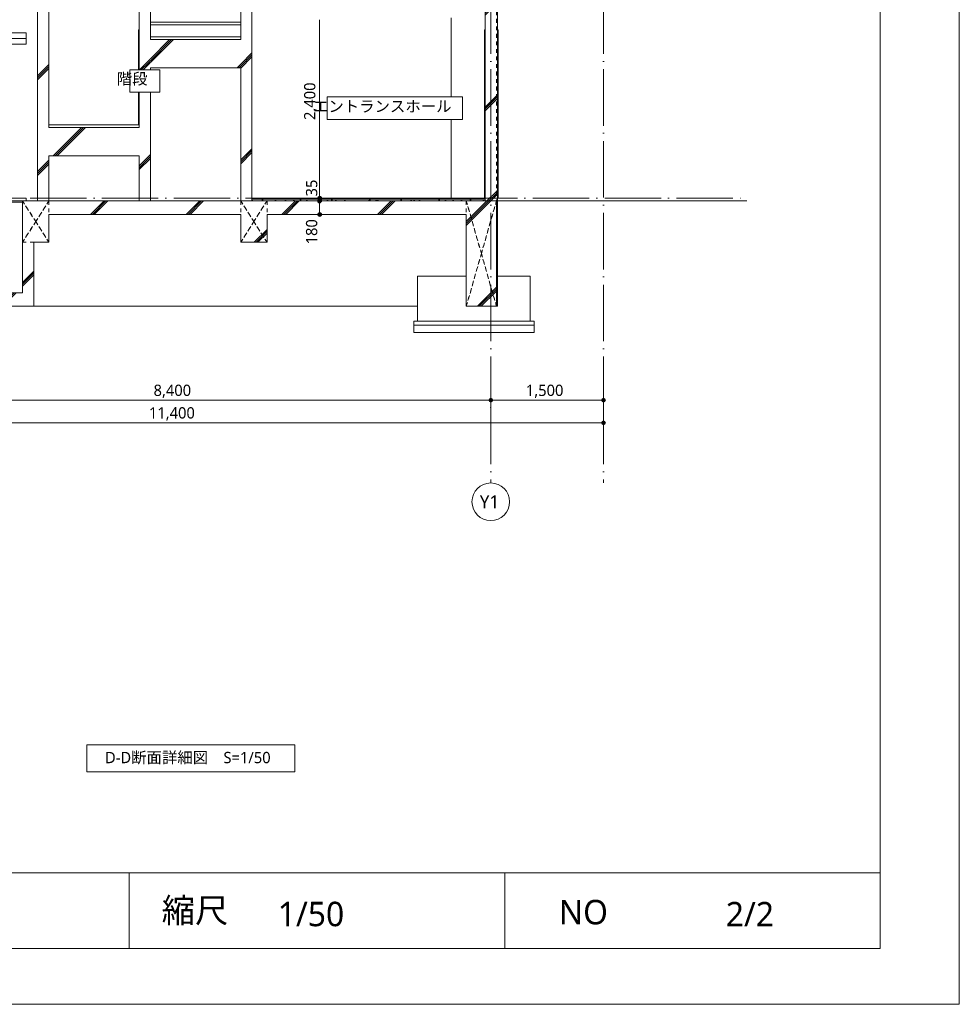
# Model space of a CAD drawing. Header units: millimetres. Extents: x 0 to 841, y 0 to 1188.
# Tile 25 of 98: x 591 to 841, y 0 to 262. Entities that reach past the tile are written whole.
import ezdxf
from ezdxf.xclip import XClip

# ---------------------------------------------------------------- set-up
doc = ezdxf.new("R2010")
doc.units = ezdxf.units.MM
doc.header["$MEASUREMENT"] = 0
doc.header["$XCLIPFRAME"] = 0
for name, pattern in [('Wipeout_Contour', [1000, 0, -1000]), ('通り芯', [19, 15, -2, 0, -2]), ('ＪＷ点線１', [2, 1, -1])]:
    doc.linetypes.add(name, pattern=pattern)
for name, color, linetype in [('スラブ', 7, 'Continuous'), ('基礎梁', 7, 'Continuous'), ('壁-躯体', 7, 'Continuous'), ('室名.★', 7, 'Continuous'), ('寸法', 7, 'Continuous'), ('床', 7, 'Continuous'), ('階段', 7, 'Continuous')]:
    doc.layers.add(name, color=color, linetype=linetype)
for name, color, linetype, lineweight, true_color in [('スラブ_ペン_番号__169', 253, 'Continuous', 5, 0xaaaaaa), ('基礎_ペン_番号__88', 251, 'Continuous', 5, 0x6a6a6a), ('基礎下.★_ペン_番号__88', 251, 'Continuous', 5, 0x6a6a6a), ('基礎梁_ペン_番号__169', 253, 'Continuous', 5, 0xaaaaaa), ('基礎梁_ペン_番号__90', 251, 'Continuous', 5, 0x6a6a6a), ('壁-躯体_ペン_番号__169', 253, 'Continuous', 5, 0xaaaaaa), ('壁-躯体_ペン_番号__63', 251, 'Continuous', 5, 0x6a6a6a), ('壁-躯体_ペン_番号__85', 251, 'Continuous', 5, 0x6a6a6a), ('室名.★_ペン_番号__85', 251, 'Continuous', 5, 0x6a6a6a), ('寸法_ペン_番号__85', 251, 'Continuous', 5, 0x6a6a6a), ('床_ペン_番号__161', 251, 'Continuous', 5, 0x6a6a6a), ('床_ペン_番号__169', 253, 'Continuous', 5, 0xaaaaaa), ('柱_ペン_番号__88', 251, 'Continuous', 5, 0x6a6a6a), ('階段_ペン_番号__169', 253, 'Continuous', 5, 0xaaaaaa)]:
    doc.layers.add(name, color=color, linetype=linetype, lineweight=lineweight, true_color=true_color)
for name, color, linetype, lineweight in [('スラブ_ペン_番号__29', 7, 'Continuous', 15), ('基礎梁_ペン_番号__141', 7, 'Continuous', 15), ('基礎梁_ペン_番号__30', 7, 'Continuous', 15), ('基礎梁_ペン_番号__41', 7, 'Continuous', 13), ('壁-躯体_ペン_番号__141', 7, 'Continuous', 15), ('壁-躯体_ペン_番号__27', 7, 'Continuous', 15), ('壁-躯体_ペン_番号__41', 7, 'Continuous', 13), ('室名.★_ペン_番号__46', 7, 'Continuous', 13), ('寸法_ペン_番号__45', 7, 'Continuous', 13), ('寸法_ペン_番号__46', 7, 'Continuous', 13), ('床_ペン_番号__141', 7, 'Continuous', 15), ('梁_ペン_番号__41', 7, 'Continuous', 13), ('線_ペン_番号__25', 7, 'Continuous', 15), ('解答用紙_1_01_2図中枠・表題欄_ペン_番号__7', 7, 'Continuous', 18), ('解答用紙_1_01_2図枠文字_ペン_番号__9', 7, 'Continuous', 18), ('解答用紙_1_0_ペン_番号__21', 7, 'Continuous', 18), ('解答用紙_1_Defpoints_ペン_番号__11', 7, 'Continuous', 18), ('通り芯_ペン_番号__138', 7, 'Continuous', 5), ('通り芯_ペン_番号__139', 8, 'Continuous', 5), ('階段_ペン_番号__11', 7, 'Continuous', 5), ('階段_ペン_番号__21', 7, 'Continuous', 15), ('階段_ペン_番号__31', 7, 'Continuous', 15)]:
    doc.layers.add(name, color=color, linetype=linetype, lineweight=lineweight)
doc.styles.add('GENERATED_STYLE_1', font='meiryo.ttc')
doc.styles.add('GENERATED_STYLE_2', font='meiryo.ttc')
pattern_1 = [(45, (716.405, 213.639), (-12.728, 12.728), []), (45, (716.15, 213.894), (-12.728, 12.728), []), (45, (715.896, 214.148), (-12.728, 12.728), [])]

# ---------------------------------------------------------------- blocks, each defined once
blk = doc.blocks.new('図面_8_8', base_point=(626.44, 313.24))
at = {"layer": '寸法', "linetype": 'Continuous', "lineweight": 0, "true_color": 0x000000}
for points in [[(715.91, 160.64), (715.94, 160.45), (716.05, 160.29), (716.21, 160.18), (716.41, 160.14), (716.6, 160.18), (716.76, 160.29), (716.87, 160.45), (716.91, 160.64), (716.87, 160.83), (716.76, 160.99), (716.6, 161.1), (716.41, 161.14), (716.21, 161.1), (716.05, 160.99), (715.94, 160.83)], [(745.91, 160.64), (745.94, 160.45), (746.05, 160.29), (746.21, 160.18), (746.41, 160.14), (746.6, 160.18), (746.76, 160.29), (746.87, 160.45), (746.91, 160.64), (746.87, 160.83), (746.76, 160.99), (746.6, 161.1), (746.41, 161.14), (746.21, 161.1), (746.05, 160.99), (745.94, 160.83)], [(745.91, 154.64), (745.94, 154.45), (746.05, 154.29), (746.21, 154.18), (746.41, 154.14), (746.6, 154.18), (746.76, 154.29), (746.87, 154.45), (746.91, 154.64), (746.87, 154.83), (746.76, 154.99), (746.6, 155.1), (746.41, 155.14), (746.21, 155.1), (746.05, 154.99), (745.94, 154.83)]]:
    blk.add_hatch(color=18, dxfattribs=at).paths.add_polyline_path(points)
at = {"layer": '基礎_ペン_番号__88', "color": 251, "linetype": 'Continuous', "lineweight": 5, "true_color": 0x6a6a6a}
for p, q in [((696.91, 181.64), (696.91, 193.64)), ((726.91, 181.64), (726.91, 193.64))]:
    blk.add_line(p, q, dxfattribs=at)
at = {"layer": '基礎下.★_ペン_番号__88', "color": 251, "linetype": 'Continuous', "lineweight": 5, "true_color": 0x6a6a6a}
for p, q in [((695.91, 181.64), (727.91, 181.64)), ((695.91, 180.64), (695.91, 181.64)), ((727.91, 180.64), (727.91, 181.64)), ((695.91, 178.64), (695.91, 180.64)), ((695.91, 180.64), (727.91, 180.64)), ((695.91, 178.64), (727.91, 178.64)), ((727.91, 178.64), (727.91, 180.64))]:
    blk.add_line(p, q, dxfattribs=at)
at = {"layer": '壁-躯体_ペン_番号__63', "color": 251, "linetype": 'Continuous', "lineweight": 5, "true_color": 0x6a6a6a}
for p, q in [((592.91, 258.34), (561.61, 258.34)), ((592.91, 256.84), (561.61, 256.84)), ((592.91, 258.34), (592.91, 256.84)), ((592.91, 255.34), (592.91, 256.84)), ((592.91, 255.34), (561.61, 255.34))]:
    blk.add_line(p, q, dxfattribs=at)
at = {"layer": '寸法_ペン_番号__45', "color": 7, "linetype": 'Continuous', "lineweight": 13}
for centre in [(716.41, 160.64), (746.41, 160.64), (746.41, 154.64)]:
    blk.add_circle(centre, 0.5, dxfattribs=at)
at = {"layer": '寸法_ペン_番号__85', "color": 251, "linetype": 'Continuous', "lineweight": 5, "true_color": 0x6a6a6a}
for p, q in [((548.91, 160.64), (715.91, 160.64)), ((716.41, 158.76), (716.41, 160.14)), ((716.91, 160.64), (745.91, 160.64)), ((746.41, 158.76), (746.41, 160.14)), ((518.91, 154.64), (745.91, 154.64)), ((746.41, 152.76), (746.41, 154.14))]:
    blk.add_line(p, q, dxfattribs=at)
for p in [(716.41, 161.14), (746.41, 161.14), (746.41, 155.14)]:
    blk.add_point(p, dxfattribs=at)
at = {"layer": '通り芯_ペン_番号__138', "color": 7, "linetype": 'Continuous', "lineweight": 5}
blk.add_circle((716.41, 133.64), 5, dxfattribs=at)
at = {"layer": '通り芯_ペン_番号__139', "color": 8, "linetype": '通り芯', "lineweight": 5}
for p, q in [((746.41, 477.84), (746.41, 158.64)), ((716.41, 158.64), (716.41, 138.64)), ((746.41, 158.64), (746.41, 138.64))]:
    blk.add_line(p, q, dxfattribs=at)
blk.add_point((716.41, 158.64), dxfattribs=at)
blk.add_point((716.41, 158.64), dxfattribs=at)
at = {"layer": '寸法_ペン_番号__46', "color": 7, "linetype": 'Continuous', "lineweight": 13, "char_height": 3, "attachment_point": 7, "rotation": 90, "style": 'GENERATED_STYLE_1'}
for s, insert, width in [('\\A1;{\\pql;\\fMeiryo|b0|i0|c128|p0;\\W1.000000;2,400}', (670.31, 235.16), 11.334), ('\\A1;{\\pql;\\fMeiryo|b0|i0|c128|p0;\\W1.000000;180}', (670.31, 202.09), 7.4531)]:
    blk.add_mtext(s, dxfattribs=dict(at, insert=insert, width=width))
at = {"layer": '寸法_ペン_番号__46', "color": 7, "linetype": 'Continuous', "lineweight": 13, "char_height": 3, "attachment_point": 7, "style": 'GENERATED_STYLE_1'}
for s, insert, width in [('\\A1;{\\pql;\\fMeiryo|b0|i0|c128|p0;\\W1.000000;8,400}', (626.74, 161.24), 11.334), ('\\A1;{\\pql;\\fMeiryo|b0|i0|c128|p0;\\W1.000000;1,500}', (725.74, 161.24), 11.334), ('\\A1;{\\pql;\\fMeiryo|b0|i0|c128|p0;\\W1.000000;11,400}', (625.5, 155.24), 13.8184)]:
    blk.add_mtext(s, dxfattribs=dict(at, insert=insert, width=width))
at = {"layer": '通り芯_ペン_番号__138', "color": 7, "linetype": 'Continuous', "lineweight": 5, "insert": (713.48, 135.39), "char_height": 3.5, "attachment_point": 1, "style": 'GENERATED_STYLE_1'}
blk.add_mtext('\\A1;{\\pql;\\pt0;\\fMeiryo|b0|i0|c128|p0;\\W1.000000;Y1}', dxfattribs=at)
at = {"color": 254, "linetype": 'Wipeout_Contour', "lineweight": 0, "ltscale": 2418.874433}
blk.add_wipeout([(594.91, 189.24), (554.91, 189.24), (554.91, 185.64), (594.91, 185.64)], dxfattribs=at).dxf.layer = 'スラブ'
at = {"color": 254, "linetype": 'Wipeout_Contour', "lineweight": 0, "ltscale": 2685.252787}
blk.add_wipeout([(622.91, 213.64), (625.91, 213.64), (625.91, 276.04), (622.91, 276.04)], dxfattribs=at).dxf.layer = '壁-躯体'
at = {"color": 254, "linetype": 'Wipeout_Contour', "lineweight": 0, "ltscale": 3799.405153}
blk.add_wipeout([(718.21, 271.84), (717.91, 271.84), (717.91, 264.04), (717.91, 213.64), (718.21, 213.64)], dxfattribs=at).dxf.layer = '壁-躯体'
at = {"color": 254, "linetype": 'Wipeout_Contour', "lineweight": 0, "ltscale": 2576.001809}
blk.add_wipeout([(595.91, 265.04), (595.91, 213.64), (598.91, 213.64), (598.91, 265.04)], dxfattribs=at).dxf.layer = '壁-躯体'
at = {"layer": 'スラブ_ペン_番号__169', "linetype": 'Continuous', "lineweight": 5, "true_color": 0xaaaaaa}
h = blk.add_hatch(dxfattribs=at)
h.set_pattern_fill('コンクリート_構造2_0008', color=253, style=0, pattern_type=2)
h.set_pattern_definition(pattern_1)
h.paths.add_polyline_path([(594.91, 189.24), (554.91, 189.24), (554.91, 185.64), (594.91, 185.64)])
at = {"layer": '壁-躯体_ペン_番号__169', "linetype": 'Continuous', "lineweight": 5, "true_color": 0xaaaaaa}
h = blk.add_hatch(dxfattribs=at)
h.set_pattern_fill('コンクリート_構造2_0008', color=253, style=0, pattern_type=2)
h.set_pattern_definition(pattern_1)
h.paths.add_polyline_path([(622.91, 213.64), (625.91, 213.64), (625.91, 276.04), (622.91, 276.04)])
h = blk.add_hatch(dxfattribs=at)
h.set_pattern_fill('コンクリート_構造2_0008', color=253, style=0, pattern_type=2)
h.set_pattern_definition(pattern_1)
h.paths.add_polyline_path([(718.21, 271.84), (717.91, 271.84), (717.91, 264.04), (717.91, 213.64), (718.21, 213.64)])
h = blk.add_hatch(dxfattribs=at)
h.set_pattern_fill('コンクリート_構造2_0008', color=253, style=0, pattern_type=2)
h.set_pattern_definition(pattern_1)
h.paths.add_polyline_path([(595.91, 265.04), (595.91, 213.64), (598.91, 213.64), (598.91, 265.04)])
at = {"layer": 'スラブ_ペン_番号__29', "color": 7, "linetype": 'Continuous', "lineweight": 15}
blk.add_line((594.91, 185.64), (554.91, 185.64), dxfattribs=at)
at = {"layer": '基礎梁_ペン_番号__90', "color": 251, "linetype": 'Continuous', "lineweight": 5, "true_color": 0x6a6a6a}
blk.add_line((594.91, 185.64), (696.91, 185.64), dxfattribs=at)
at = {"layer": '壁-躯体_ペン_番号__63', "color": 251, "linetype": 'Continuous', "lineweight": 5, "true_color": 0x6a6a6a}
blk.add_line((622.91, 259.14), (622.71, 259.14), dxfattribs=at)
at = {"color": 254, "linetype": 'Wipeout_Contour', "lineweight": 0, "ltscale": 2523.029727}
blk.add_wipeout([(591.91, 202.64), (598.91, 202.64), (598.91, 213.64), (591.91, 213.64)], dxfattribs=at).dxf.layer = '基礎梁'
at = {"color": 254, "linetype": 'Wipeout_Contour', "lineweight": 0, "ltscale": 3022.17019}
blk.add_wipeout([(714.91, 213.64), (717.91, 213.64), (717.91, 264.04), (714.91, 264.04)], dxfattribs=at).dxf.layer = '壁-躯体'
at = {"color": 254, "linetype": 'Wipeout_Contour', "lineweight": 0, "ltscale": 2610.276098}
blk.add_wipeout([(598.91, 233.14), (598.91, 225.62), (622.91, 225.62), (622.91, 233.14)], dxfattribs=at).dxf.layer = '階段'
at = {"layer": '基礎梁_ペン_番号__169', "linetype": 'Continuous', "lineweight": 5, "true_color": 0xaaaaaa}
h = blk.add_hatch(dxfattribs=at)
h.set_pattern_fill('コンクリート_構造2_0008', color=253, style=0, pattern_type=2)
h.set_pattern_definition(pattern_1)
h.paths.add_polyline_path([(591.91, 202.64), (598.91, 202.64), (598.91, 213.64), (591.91, 213.64)])
at = {"layer": '壁-躯体_ペン_番号__169', "linetype": 'Continuous', "lineweight": 5, "true_color": 0xaaaaaa}
h = blk.add_hatch(dxfattribs=at)
h.set_pattern_fill('コンクリート_構造2_0008', color=253, style=0, pattern_type=2)
h.set_pattern_definition(pattern_1)
h.paths.add_polyline_path([(714.91, 213.64), (717.91, 213.64), (717.91, 264.04), (714.91, 264.04)])
at = {"layer": '階段_ペン_番号__169', "linetype": 'Continuous', "lineweight": 5, "true_color": 0xaaaaaa}
h = blk.add_hatch(dxfattribs=at)
h.set_pattern_fill('コンクリート_構造2_0008', color=253, style=0, pattern_type=2)
h.set_pattern_definition(pattern_1)
h.paths.add_polyline_path([(598.91, 233.14), (598.91, 225.62), (622.91, 225.62), (622.91, 233.14)])
at = {"layer": '基礎梁_ペン_番号__30', "color": 7, "linetype": 'Continuous', "lineweight": 15}
blk.add_line((595.91, 213.64), (591.91, 213.64), dxfattribs=at)
at = {"layer": '壁-躯体_ペン_番号__27', "color": 7, "linetype": 'Continuous', "lineweight": 15}
blk.add_line((595.91, 265.04), (595.91, 213.64), dxfattribs=at)
at = {"layer": '壁-躯体_ペン_番号__63', "color": 251, "linetype": 'Continuous', "lineweight": 5, "true_color": 0x6a6a6a}
for p, q in [((714.91, 259.14), (714.71, 259.14)), ((718.41, 259.14), (718.21, 259.14)), ((592.91, 214.34), (561.61, 214.34)), ((561.61, 213.34), (591.91, 213.34)), ((592.91, 213.64), (592.91, 214.34))]:
    blk.add_line(p, q, dxfattribs=at)
at = {"layer": '梁_ペン_番号__41', "color": 7, "linetype": 'ＪＷ点線１', "lineweight": 13}
for p, q in [((591.91, 213.64), (595.41, 208.14)), ((595.41, 208.14), (591.91, 213.64))]:
    blk.add_line(p, q, dxfattribs=at)
at = {"layer": '階段_ペン_番号__31', "color": 7, "linetype": 'Continuous', "lineweight": 15}
blk.add_line((622.91, 225.62), (598.91, 225.62), dxfattribs=at)
at = {"layer": '室名.★_ペン_番号__46', "color": 7, "linetype": 'Continuous', "lineweight": 13, "insert": (731.56, 289.09), "char_height": 3, "attachment_point": 2, "style": 'GENERATED_STYLE_1'}
blk.add_mtext('\\A1;{\\pqc;\\pt0,920;\\fMeiryo|b0|i0|c128|p0;\\W1.000000;バルコニー\\fMeiryo|b0|i0|c128|p0;\\W1.000000;\\A1{\\H.66x;\\S^  ;}\\fMeiryo|b0|i0|c128|p0;\\W1.000000;\\fMeiryo|b0|i0|c128|p0;\\W1.000000;\\A1{\\H.66x;\\S^  ;}\\fMeiryo|b0|i0|c128|p0;\\W1.000000;\\fMeiryo|b0|i0|c128|p0;\\W1.000000;\\fMeiryo|b0|i0|c128|p0;\\W1.000000;\\fMeiryo|b0|i0|c128|p0;\\W1.000000;\\fMeiryo|b0|i0|c128|p0;\\W1.000000;\\fMeiryo|b0|i0|c128|p0;\\W1.000000;\\fMeiryo|b0|i0|c128|p0;\\W1.000000;\\A1{\\H.66x;\\S^  ;}\\fMeiryo|b0|i0|c128|p0;\\W1.000000;\\fMeiryo|b0|i0|c128|p0;\\W1.000000;\\A1{\\H.66x;\\S^  ;}\\fMeiryo|b0|i0|c128|p0;\\W1.000000;\\fMeiryo|b0|i0|c128|p0;\\W1.000000;\\fMeiryo|b0|i0|c128|p0;\\W1.000000;\\fMeiryo|b0|i0|c128|p0;\\W1.000000;\\fMeiryo|b0|i0|c128|p0;\\W1.000000;\\fMeiryo|b0|i0|c128|p0;\\W1.000000;\\fMeiryo|b0|i0|c128|p0;\\W1.000000;\\A1{\\H.66x;\\S^  ;}\\fMeiryo|b0|i0|c128|p0;\\W1.000000;\\fMeiryo|b0|i0|c128|p0;\\W1.000000;\\A1{\\H.66x;\\S^  ;}\\fMeiryo|b0|i0|c128|p0;\\W1.000000;\\fMeiryo|b0|i0|c128|p0;\\W1.000000;\\fMeiryo|b0|i0|c128|p0;\\W1.000000;\\fMeiryo|b0|i0|c128|p0;\\W1.000000;\\fMeiryo|b0|i0|c128|p0;\\W1.000000;\\fMeiryo|b0|i0|c128|p0;\\W1.000000;\\fMeiryo|b0|i0|c128|p0;\\W1.000000;\\A1{\\H.66x;\\S^  ;}\\fMeiryo|b0|i0|c128|p0;\\W1.000000;\\fMeiryo|b0|i0|c128|p0;\\W1.000000;\\A1{\\H.66x;\\S^  ;}\\fMeiryo|b0|i0|c128|p0;\\W1.000000;\\fMeiryo|b0|i0|c128|p0;\\W1.000000;\\fMeiryo|b0|i0|c128|p0;\\W1.000000;\\fMeiryo|b0|i0|c128|p0;\\W1.000000;\\fMeiryo|b0|i0|c128|p0;\\W1.000000;\\fMeiryo|b0|i0|c128|p0;\\W1.000000;\\fMeiryo|b0|i0|c128|p0;\\W1.000000;\\A1{\\H.66x;\\S^  ;}\\fMeiryo|b0|i0|c128|p0;\\W1.000000;\\fMeiryo|b0|i0|c128|p0;\\W1.000000;\\A1{\\H.66x;\\S^  ;}\\fMeiryo|b0|i0|c128|p0;\\W1.000000;\\fMeiryo|b0|i0|c128|p0;\\W1.000000;\\fMeiryo|b0|i0|c128|p0;\\W1.000000;\\fMeiryo|b0|i0|c128|p0;\\W1.000000;\\fMeiryo|b0|i0|c128|p0;\\W1.000000;\\fMeiryo|b0|i0|c128|p0;\\W1.000000;\\fMeiryo|b0|i0|c128|p0;\\W1.000000;\\fMeiryo|b0|i0|c128|p0;\\W1.000000;}', dxfattribs=at)
at = {"color": 254, "linetype": 'Wipeout_Contour', "lineweight": 0, "ltscale": 2981.643987}
blk.add_wipeout([(718.21, 213.64), (717.91, 213.64), (717.91, 185.64), (718.21, 185.64)], dxfattribs=at).dxf.layer = '基礎梁'
at = {"color": 254, "linetype": 'Wipeout_Contour', "lineweight": 0, "ltscale": 2499.793069}
blk.add_wipeout([(591.91, 202.64), (591.91, 189.24), (594.91, 189.24), (594.91, 202.64)], dxfattribs=at).dxf.layer = '壁-躯体'
at = {"color": 254, "linetype": 'Wipeout_Contour', "lineweight": 0, "ltscale": 2866.501682}
blk.add_wipeout([(652.91, 213.64), (714.91, 213.64), (714.91, 214.14), (652.91, 214.14)], dxfattribs=at).dxf.layer = '床'
at = {"color": 254, "linetype": 'Wipeout_Contour', "lineweight": 0, "ltscale": 2616.063843}
blk.add_wipeout([(622.91, 233.84), (598.91, 233.84), (598.91, 233.14), (622.91, 233.14)], dxfattribs=at).dxf.layer = '階段'
at = {"layer": '基礎梁_ペン_番号__169', "linetype": 'Continuous', "lineweight": 5, "true_color": 0xaaaaaa}
h = blk.add_hatch(dxfattribs=at)
h.set_pattern_fill('コンクリート_構造2_0008', color=253, style=0, pattern_type=2)
h.set_pattern_definition(pattern_1)
h.paths.add_polyline_path([(718.21, 213.64), (717.91, 213.64), (717.91, 185.64), (718.21, 185.64)])
at = {"layer": '壁-躯体_ペン_番号__169', "linetype": 'Continuous', "lineweight": 5, "true_color": 0xaaaaaa}
h = blk.add_hatch(dxfattribs=at)
h.set_pattern_fill('コンクリート_構造2_0008', color=253, style=0, pattern_type=2)
h.set_pattern_definition(pattern_1)
h.paths.add_polyline_path([(591.91, 202.64), (591.91, 189.24), (594.91, 189.24), (594.91, 202.64)])
at = {"layer": '床_ペン_番号__169', "linetype": 'Continuous', "lineweight": 5, "true_color": 0xaaaaaa}
h = blk.add_hatch(dxfattribs=at)
h.set_pattern_fill('切石_0008', color=253, style=0, pattern_type=2)
h.set_pattern_definition([(45, (716.4052, 217.139), (-1.113693, 1.113693), [0, -1.05, 0, -1.575]), (110, (719.9052, 217.139), (1.480016, 0.53868), [0, -0.77, 0, -1.33])])
h.paths.add_polyline_path([(652.91, 213.64), (714.91, 213.64), (714.91, 214.14), (652.91, 214.14)])
at = {"layer": 'スラブ_ペン_番号__29', "color": 7, "linetype": 'Continuous', "lineweight": 15}
for p, q in [((591.91, 189.24), (554.91, 189.24)), ((594.91, 189.24), (594.91, 185.64))]:
    blk.add_line(p, q, dxfattribs=at)
at = {"layer": '基礎梁_ペン_番号__30', "color": 7, "linetype": 'Continuous', "lineweight": 15}
for p, q in [((591.91, 213.64), (591.91, 202.64)), ((598.91, 202.64), (594.91, 202.64))]:
    blk.add_line(p, q, dxfattribs=at)
at = {"layer": '壁-躯体_ペン_番号__27', "color": 7, "linetype": 'Continuous', "lineweight": 15}
for p, q in [((622.91, 276.04), (622.91, 233.84)), ((598.91, 265.04), (598.91, 233.84)), ((598.91, 233.84), (598.91, 233.14)), ((622.91, 233.84), (622.91, 233.14)), ((591.91, 202.64), (591.91, 189.24)), ((594.91, 202.64), (594.91, 189.24))]:
    blk.add_line(p, q, dxfattribs=at)
at = {"layer": '壁-躯体_ペン_番号__63', "color": 251, "linetype": 'Continuous', "lineweight": 5, "true_color": 0x6a6a6a}
blk.add_line((622.71, 259.14), (622.71, 233.84), dxfattribs=at)
at = {"layer": '梁_ペン_番号__41', "color": 7, "linetype": 'ＪＷ点線１', "lineweight": 13}
for p, q in [((591.91, 213.64), (591.91, 202.64)), ((595.41, 208.14), (591.91, 202.64)), ((591.91, 202.64), (595.41, 208.14)), ((598.91, 202.64), (595.41, 208.14)), ((595.41, 208.14), (598.91, 202.64)), ((591.91, 202.64), (598.91, 202.64))]:
    blk.add_line(p, q, dxfattribs=at)
at = {"layer": '階段_ペン_番号__21', "color": 7, "linetype": 'Continuous', "lineweight": 15}
blk.add_line((622.91, 233.84), (598.91, 233.84), dxfattribs=at)
at = {"layer": '階段_ペン_番号__31', "color": 7, "linetype": 'Continuous', "lineweight": 15}
blk.add_line((622.91, 233.14), (598.91, 233.14), dxfattribs=at)
at = {"color": 254, "linetype": 'Wipeout_Contour', "lineweight": 0, "ltscale": 2866.920513}
blk.add_wipeout([(652.91, 214.34), (652.91, 214.14), (714.91, 214.14), (714.91, 214.34)], dxfattribs=at).dxf.layer = '床'
at = {"layer": '寸法_ペン_番号__46', "color": 7, "linetype": 'Continuous', "lineweight": 13, "insert": (670.31, 214.84), "char_height": 3, "width": 4.9688, "attachment_point": 7, "rotation": 90, "style": 'GENERATED_STYLE_1'}
blk.add_mtext('\\A1;{\\pql;\\fMeiryo|b0|i0|c128|p0;\\W1.000000;35}', dxfattribs=at)
at = {"color": 254, "linetype": 'Wipeout_Contour', "lineweight": 0, "ltscale": 2965.656519}
blk.add_wipeout([(709.91, 213.64), (709.91, 185.64), (717.91, 185.64), (717.91, 213.64)], dxfattribs=at).dxf.layer = '基礎梁'
at = {"color": 254, "linetype": 'Wipeout_Contour', "lineweight": 0, "ltscale": 2777.583543}
blk.add_wipeout([(649.91, 265.04), (649.91, 213.64), (652.91, 213.64), (652.91, 265.04)], dxfattribs=at).dxf.layer = '壁-躯体'
at = {"layer": '基礎梁_ペン_番号__169', "linetype": 'Continuous', "lineweight": 5, "true_color": 0xaaaaaa}
h = blk.add_hatch(dxfattribs=at)
h.set_pattern_fill('コンクリート_構造2_0008', color=253, style=0, pattern_type=2)
h.set_pattern_definition(pattern_1)
h.paths.add_polyline_path([(709.91, 213.64), (709.91, 185.64), (717.91, 185.64), (717.91, 213.64)])
at = {"layer": '壁-躯体_ペン_番号__169', "linetype": 'Continuous', "lineweight": 5, "true_color": 0xaaaaaa}
h = blk.add_hatch(dxfattribs=at)
h.set_pattern_fill('コンクリート_構造2_0008', color=253, style=0, pattern_type=2)
h.set_pattern_definition(pattern_1)
h.paths.add_polyline_path([(649.91, 265.04), (649.91, 213.64), (652.91, 213.64), (652.91, 265.04)])
at = {"layer": '基礎_ペン_番号__88', "color": 251, "linetype": 'Continuous', "lineweight": 5, "true_color": 0x6a6a6a}
for p, q in [((696.91, 193.64), (709.91, 193.64)), ((718.21, 193.64), (726.91, 193.64))]:
    blk.add_line(p, q, dxfattribs=at)
at = {"layer": '基礎梁_ペン_番号__141', "color": 7, "linetype": 'Continuous', "lineweight": 15}
for p, q in [((718.21, 213.64), (718.21, 185.64)), ((718.21, 185.64), (717.91, 185.64))]:
    blk.add_line(p, q, dxfattribs=at)
at = {"layer": '基礎梁_ペン_番号__30', "color": 7, "linetype": 'Continuous', "lineweight": 15}
blk.add_line((717.91, 185.64), (709.91, 185.64), dxfattribs=at)
at = {"layer": '基礎梁_ペン_番号__41', "color": 7, "linetype": 'ＪＷ点線１', "lineweight": 13}
blk.add_line((717.91, 213.64), (717.91, 185.64), dxfattribs=at)
at = {"layer": '壁-躯体_ペン_番号__141', "color": 7, "linetype": 'Continuous', "lineweight": 15}
for p, q in [((718.21, 271.84), (718.21, 213.64)), ((714.91, 264.04), (714.91, 214.34))]:
    blk.add_line(p, q, dxfattribs=at)
at = {"layer": '壁-躯体_ペン_番号__141', "color": 7, "linetype": 'Continuous', "lineweight": 15, "flags": 128}
blk.add_lwpolyline([(714.91, 214.34), (714.91, 214.14), (714.91, 213.64)], dxfattribs=at)
at = {"layer": '壁-躯体_ペン_番号__41', "color": 7, "linetype": 'ＪＷ点線１', "lineweight": 13}
blk.add_line((717.91, 264.04), (717.91, 213.64), dxfattribs=at)
at = {"layer": '壁-躯体_ペン_番号__63', "color": 251, "linetype": 'Continuous', "lineweight": 5, "true_color": 0x6a6a6a}
for p, q in [((714.71, 259.14), (714.71, 214.34)), ((718.41, 259.14), (718.41, 214.34)), ((718.41, 214.34), (718.21, 214.34))]:
    blk.add_line(p, q, dxfattribs=at)
at = {"layer": '梁_ペン_番号__41', "color": 7, "linetype": 'ＪＷ点線１', "lineweight": 13}
for p, q in [((717.91, 213.64), (713.91, 199.64)), ((713.91, 199.64), (717.91, 213.64)), ((717.91, 185.64), (717.91, 213.64)), ((713.91, 199.64), (709.91, 185.64)), ((709.91, 185.64), (713.91, 199.64)), ((717.91, 185.64), (713.91, 199.64)), ((713.91, 199.64), (717.91, 185.64)), ((709.91, 185.64), (717.91, 185.64))]:
    blk.add_line(p, q, dxfattribs=at)
at = {"layer": '通り芯_ペン_番号__139', "color": 8, "linetype": '通り芯', "lineweight": 5}
blk.add_line((716.41, 477.84), (716.41, 158.64), dxfattribs=at)
at = {"layer": '階段_ペン_番号__11', "color": 7, "linetype": 'Continuous', "lineweight": 5}
for p, q in [((625.91, 261.14), (649.91, 261.14)), ((625.91, 260.44), (649.91, 260.44))]:
    blk.add_line(p, q, dxfattribs=at)
at = {"color": 254, "linetype": 'Wipeout_Contour', "lineweight": 0, "ltscale": 2637.634308}
blk.add_wipeout([(598.91, 210.04), (649.91, 210.04), (649.91, 213.64), (598.91, 213.64)], dxfattribs=at).dxf.layer = 'スラブ'
at = {"color": 254, "linetype": 'Wipeout_Contour', "lineweight": 0, "ltscale": 2862.097889}
blk.add_wipeout([(656.91, 210.04), (709.91, 210.04), (709.91, 213.64), (656.91, 213.64)], dxfattribs=at).dxf.layer = 'スラブ'
at = {"color": 254, "linetype": 'Wipeout_Contour', "lineweight": 0, "ltscale": 2750.799679}
blk.add_wipeout([(625.91, 257.24), (625.91, 256.54), (649.91, 256.54), (649.91, 257.24)], dxfattribs=at).dxf.layer = '階段'
at = {"layer": 'スラブ_ペン_番号__169', "linetype": 'Continuous', "lineweight": 5, "true_color": 0xaaaaaa}
h = blk.add_hatch(dxfattribs=at)
h.set_pattern_fill('コンクリート_構造2_0008', color=253, style=0, pattern_type=2)
h.set_pattern_definition(pattern_1)
h.paths.add_polyline_path([(598.91, 210.04), (649.91, 210.04), (649.91, 213.64), (598.91, 213.64)])
h = blk.add_hatch(dxfattribs=at)
h.set_pattern_fill('コンクリート_構造2_0008', color=253, style=0, pattern_type=2)
h.set_pattern_definition(pattern_1)
h.paths.add_polyline_path([(656.91, 210.04), (709.91, 210.04), (709.91, 213.64), (656.91, 213.64)])
at = {"layer": '寸法', "linetype": 'Continuous', "lineweight": 0, "true_color": 0x000000}
for points in [[(670.41, 214.34), (670.44, 214.15), (670.55, 213.99), (670.71, 213.88), (670.91, 213.84), (671.1, 213.88), (671.26, 213.99), (671.37, 214.15), (671.41, 214.34), (671.37, 214.53), (671.26, 214.69), (671.1, 214.8), (670.91, 214.84), (670.71, 214.8), (670.55, 214.69), (670.44, 214.53)], [(670.41, 213.64), (670.44, 213.45), (670.55, 213.29), (670.71, 213.18), (670.91, 213.14), (671.1, 213.18), (671.26, 213.29), (671.37, 213.45), (671.41, 213.64), (671.37, 213.83), (671.26, 213.99), (671.1, 214.1), (670.91, 214.14), (670.71, 214.1), (670.55, 213.99), (670.44, 213.83)], [(670.41, 210.04), (670.44, 209.85), (670.55, 209.69), (670.71, 209.58), (670.91, 209.54), (671.1, 209.58), (671.26, 209.69), (671.37, 209.85), (671.41, 210.04), (671.37, 210.23), (671.26, 210.39), (671.1, 210.5), (670.91, 210.54), (670.71, 210.5), (670.55, 210.39), (670.44, 210.23)]]:
    blk.add_hatch(color=18, dxfattribs=at).paths.add_polyline_path(points)
at = {"layer": 'スラブ_ペン_番号__29', "color": 7, "linetype": 'Continuous', "lineweight": 15}
blk.add_line((622.91, 213.64), (598.91, 213.64), dxfattribs=at)
at = {"layer": '基礎梁_ペン_番号__30', "color": 7, "linetype": 'Continuous', "lineweight": 15}
for p, q in [((714.91, 213.64), (709.91, 213.64)), ((598.91, 210.04), (598.91, 202.64)), ((709.91, 210.04), (709.91, 185.64))]:
    blk.add_line(p, q, dxfattribs=at)
at = {"layer": '壁-躯体_ペン_番号__27', "color": 7, "linetype": 'Continuous', "lineweight": 15}
for p, q in [((598.91, 225.62), (598.91, 213.64)), ((622.91, 225.62), (622.91, 213.64))]:
    blk.add_line(p, q, dxfattribs=at)
at = {"layer": '寸法_ペン_番号__45', "color": 7, "linetype": 'Continuous', "lineweight": 13}
for centre in [(670.91, 214.34), (670.91, 213.64), (670.91, 210.04)]:
    blk.add_circle(centre, 0.5, dxfattribs=at)
at = {"layer": '寸法_ペン_番号__85', "color": 251, "linetype": 'Continuous', "lineweight": 5, "true_color": 0x6a6a6a}
for p, q in [((670.91, 261.84), (670.91, 214.84)), ((670.91, 214.34), (670.91, 214.14)), ((670.91, 213.14), (670.91, 210.54))]:
    blk.add_line(p, q, dxfattribs=at)
at = {"layer": '柱_ペン_番号__88', "color": 251, "linetype": 'Continuous', "lineweight": 5, "true_color": 0x6a6a6a}
blk.add_line((705.91, 214.34), (705.91, 262.34), dxfattribs=at)
at = {"layer": '梁_ペン_番号__41', "color": 7, "linetype": 'ＪＷ点線１', "lineweight": 13}
for p, q in [((598.91, 213.64), (591.91, 213.64)), ((598.91, 213.64), (595.41, 208.14)), ((595.41, 208.14), (598.91, 213.64)), ((598.91, 202.64), (598.91, 213.64)), ((709.91, 213.64), (713.91, 199.64)), ((717.91, 213.64), (709.91, 213.64)), ((709.91, 213.64), (709.91, 185.64)), ((713.91, 199.64), (709.91, 213.64))]:
    blk.add_line(p, q, dxfattribs=at)
at = {"color": 254, "linetype": 'Wipeout_Contour', "lineweight": 0, "ltscale": 2744.735174}
blk.add_wipeout([(649.91, 256.54), (625.91, 256.54), (625.91, 249.02), (649.91, 249.02)], dxfattribs=at).dxf.layer = '階段'
at = {"layer": '階段_ペン_番号__169', "linetype": 'Continuous', "lineweight": 5, "true_color": 0xaaaaaa}
h = blk.add_hatch(dxfattribs=at)
h.set_pattern_fill('コンクリート_構造2_0008', color=253, style=0, pattern_type=2)
h.set_pattern_definition(pattern_1)
h.paths.add_polyline_path([(649.91, 256.54), (625.91, 256.54), (625.91, 249.02), (649.91, 249.02)])
at = {"layer": '壁-躯体_ペン_番号__27', "color": 7, "linetype": 'Continuous', "lineweight": 15}
for p, q in [((625.91, 276.04), (625.91, 257.24)), ((649.91, 265.04), (649.91, 257.24)), ((625.91, 257.24), (625.91, 256.54)), ((649.91, 257.24), (649.91, 256.54)), ((625.91, 249.02), (625.91, 213.64))]:
    blk.add_line(p, q, dxfattribs=at)
at = {"layer": '階段_ペン_番号__21', "color": 7, "linetype": 'Continuous', "lineweight": 15}
blk.add_line((649.91, 257.24), (625.91, 257.24), dxfattribs=at)
at = {"layer": '階段_ペン_番号__31', "color": 7, "linetype": 'Continuous', "lineweight": 15}
for p, q in [((649.91, 256.54), (625.91, 256.54)), ((649.91, 249.02), (625.91, 249.02))]:
    blk.add_line(p, q, dxfattribs=at)
at = {"color": 254, "linetype": 'Wipeout_Contour', "lineweight": 0, "ltscale": 2743.097361}
blk.add_wipeout([(649.91, 202.64), (656.91, 202.64), (656.91, 213.64), (649.91, 213.64)], dxfattribs=at).dxf.layer = '基礎梁'
at = {"color": 254, "linetype": 'Wipeout_Contour', "lineweight": 0, "ltscale": 2923.536964}
blk.add_wipeout([(672.91, 235.34), (708.91, 235.34), (708.91, 241.34), (672.91, 241.34)], dxfattribs=at).dxf.layer = '室名.★'
at = {"layer": '基礎梁_ペン_番号__169', "linetype": 'Continuous', "lineweight": 5, "true_color": 0xaaaaaa}
h = blk.add_hatch(dxfattribs=at)
h.set_pattern_fill('コンクリート_構造2_0008', color=253, style=0, pattern_type=2)
h.set_pattern_definition(pattern_1)
h.paths.add_polyline_path([(649.91, 202.64), (656.91, 202.64), (656.91, 213.64), (649.91, 213.64)])
at = {"layer": 'スラブ_ペン_番号__29', "color": 7, "linetype": 'Continuous', "lineweight": 15}
for p, q in [((649.91, 213.64), (625.91, 213.64)), ((709.91, 213.64), (656.91, 213.64)), ((649.91, 210.04), (598.91, 210.04)), ((709.91, 210.04), (656.91, 210.04))]:
    blk.add_line(p, q, dxfattribs=at)
at = {"layer": '基礎梁_ペン_番号__30', "color": 7, "linetype": 'Continuous', "lineweight": 15}
for p, q in [((656.91, 213.64), (652.91, 213.64)), ((649.91, 210.04), (649.91, 202.64)), ((656.91, 210.04), (656.91, 202.64)), ((656.91, 202.64), (649.91, 202.64))]:
    blk.add_line(p, q, dxfattribs=at)
at = {"layer": '壁-躯体_ペン_番号__27', "color": 7, "linetype": 'Continuous', "lineweight": 15}
for p, q in [((652.91, 265.04), (652.91, 214.34)), ((649.91, 249.02), (649.91, 213.64))]:
    blk.add_line(p, q, dxfattribs=at)
at = {"layer": '壁-躯体_ペン_番号__27', "color": 7, "linetype": 'Continuous', "lineweight": 15, "flags": 128}
blk.add_lwpolyline([(652.91, 214.34), (652.91, 214.14), (652.91, 213.64)], dxfattribs=at)
at = {"layer": '壁-躯体_ペン_番号__85', "color": 251, "linetype": '通り芯', "lineweight": 5, "true_color": 0x6a6a6a}
blk.add_line((498.41, 214.34), (784.48, 214.34), dxfattribs=at)
at = {"layer": '室名.★_ペン_番号__85', "color": 251, "linetype": 'Continuous', "lineweight": 5, "true_color": 0x6a6a6a, "flags": 128}
blk.add_lwpolyline([(672.91, 235.34), (708.91, 235.34), (708.91, 241.34), (672.91, 241.34)], close=True, dxfattribs=at)
at = {"layer": '床_ペン_番号__141', "color": 7, "linetype": 'Continuous', "lineweight": 15}
blk.add_line((714.91, 214.34), (652.91, 214.34), dxfattribs=at)
at = {"layer": '床_ペン_番号__161', "color": 251, "linetype": 'Continuous', "lineweight": 5, "true_color": 0x6a6a6a}
blk.add_line((714.91, 214.14), (652.91, 214.14), dxfattribs=at)
at = {"layer": '梁_ペン_番号__41', "color": 7, "linetype": 'ＪＷ点線１', "lineweight": 13}
for p, q in [((649.91, 213.64), (653.41, 208.14)), ((656.91, 213.64), (649.91, 213.64)), ((649.91, 213.64), (649.91, 202.64)), ((653.41, 208.14), (649.91, 213.64)), ((656.91, 213.64), (653.41, 208.14)), ((653.41, 208.14), (656.91, 213.64)), ((656.91, 202.64), (656.91, 213.64)), ((653.41, 208.14), (649.91, 202.64)), ((649.91, 202.64), (653.41, 208.14)), ((656.91, 202.64), (653.41, 208.14)), ((653.41, 208.14), (656.91, 202.64)), ((649.91, 202.64), (656.91, 202.64))]:
    blk.add_line(p, q, dxfattribs=at)
at = {"layer": '線_ペン_番号__25', "color": 7, "linetype": 'Continuous', "lineweight": 15}
blk.add_line((468.41, 213.64), (784.48, 213.64), dxfattribs=at)
at = {"layer": '室名.★_ペン_番号__46', "color": 7, "linetype": 'Continuous', "lineweight": 13, "insert": (690.91, 240.31), "char_height": 3, "attachment_point": 2, "style": 'GENERATED_STYLE_1'}
blk.add_mtext('\\A1;{\\pqc;\\pt0,920;\\fMeiryo|b0|i0|c128|p0;\\W1.000000;エントランスホール\\fMeiryo|b0|i0|c128|p0;\\W1.000000;\\A1{\\H.66x;\\S^  ;}\\fMeiryo|b0|i0|c128|p0;\\W1.000000;\\fMeiryo|b0|i0|c128|p0;\\W1.000000;\\A1{\\H.66x;\\S^  ;}\\fMeiryo|b0|i0|c128|p0;\\W1.000000;\\fMeiryo|b0|i0|c128|p0;\\W1.000000;\\fMeiryo|b0|i0|c128|p0;\\W1.000000;\\fMeiryo|b0|i0|c128|p0;\\W1.000000;\\fMeiryo|b0|i0|c128|p0;\\W1.000000;\\fMeiryo|b0|i0|c128|p0;\\W1.000000;\\fMeiryo|b0|i0|c128|p0;\\W1.000000;\\A1{\\H.66x;\\S^  ;}\\fMeiryo|b0|i0|c128|p0;\\W1.000000;\\fMeiryo|b0|i0|c128|p0;\\W1.000000;\\A1{\\H.66x;\\S^  ;}\\fMeiryo|b0|i0|c128|p0;\\W1.000000;\\fMeiryo|b0|i0|c128|p0;\\W1.000000;\\fMeiryo|b0|i0|c128|p0;\\W1.000000;\\fMeiryo|b0|i0|c128|p0;\\W1.000000;\\fMeiryo|b0|i0|c128|p0;\\W1.000000;\\fMeiryo|b0|i0|c128|p0;\\W1.000000;\\fMeiryo|b0|i0|c128|p0;\\W1.000000;\\A1{\\H.66x;\\S^  ;}\\fMeiryo|b0|i0|c128|p0;\\W1.000000;\\fMeiryo|b0|i0|c128|p0;\\W1.000000;\\A1{\\H.66x;\\S^  ;}\\fMeiryo|b0|i0|c128|p0;\\W1.000000;\\fMeiryo|b0|i0|c128|p0;\\W1.000000;\\fMeiryo|b0|i0|c128|p0;\\W1.000000;\\fMeiryo|b0|i0|c128|p0;\\W1.000000;\\fMeiryo|b0|i0|c128|p0;\\W1.000000;\\fMeiryo|b0|i0|c128|p0;\\W1.000000;\\fMeiryo|b0|i0|c128|p0;\\W1.000000;\\A1{\\H.66x;\\S^  ;}\\fMeiryo|b0|i0|c128|p0;\\W1.000000;\\fMeiryo|b0|i0|c128|p0;\\W1.000000;\\A1{\\H.66x;\\S^  ;}\\fMeiryo|b0|i0|c128|p0;\\W1.000000;\\fMeiryo|b0|i0|c128|p0;\\W1.000000;\\fMeiryo|b0|i0|c128|p0;\\W1.000000;\\fMeiryo|b0|i0|c128|p0;\\W1.000000;\\fMeiryo|b0|i0|c128|p0;\\W1.000000;\\fMeiryo|b0|i0|c128|p0;\\W1.000000;\\fMeiryo|b0|i0|c128|p0;\\W1.000000;\\A1{\\H.66x;\\S^  ;}\\fMeiryo|b0|i0|c128|p0;\\W1.000000;\\fMeiryo|b0|i0|c128|p0;\\W1.000000;\\A1{\\H.66x;\\S^  ;}\\fMeiryo|b0|i0|c128|p0;\\W1.000000;\\fMeiryo|b0|i0|c128|p0;\\W1.000000;\\fMeiryo|b0|i0|c128|p0;\\W1.000000;\\fMeiryo|b0|i0|c128|p0;\\W1.000000;\\fMeiryo|b0|i0|c128|p0;\\W1.000000;\\fMeiryo|b0|i0|c128|p0;\\W1.000000;\\fMeiryo|b0|i0|c128|p0;\\W1.000000;\\fMeiryo|b0|i0|c128|p0;\\W1.000000;}', dxfattribs=at)
at = {"color": 254, "linetype": 'Wipeout_Contour', "lineweight": 0, "ltscale": 2683.815379}
blk.add_wipeout([(620.41, 242.54), (628.41, 242.54), (628.41, 248.54), (620.41, 248.54)], dxfattribs=at).dxf.layer = '室名.★'
at = {"layer": '室名.★_ペン_番号__85', "color": 251, "linetype": 'Continuous', "lineweight": 5, "true_color": 0x6a6a6a, "flags": 128}
blk.add_lwpolyline([(620.41, 242.54), (628.41, 242.54), (628.41, 248.54), (620.41, 248.54)], close=True, dxfattribs=at)
at = {"layer": '室名.★_ペン_番号__46', "color": 7, "linetype": 'Continuous', "lineweight": 13, "insert": (624.41, 247.62), "char_height": 3, "attachment_point": 2, "style": 'GENERATED_STYLE_1'}
blk.add_mtext('\\A1;{\\pqc;\\pt0,920;\\fMeiryo|b0|i0|c128|p0;\\W1.000000;階段\\fMeiryo|b0|i0|c128|p0;\\W1.000000;\\A1{\\H.66x;\\S^  ;}\\fMeiryo|b0|i0|c128|p0;\\W1.000000;\\fMeiryo|b0|i0|c128|p0;\\W1.000000;\\A1{\\H.66x;\\S^  ;}\\fMeiryo|b0|i0|c128|p0;\\W1.000000;\\fMeiryo|b0|i0|c128|p0;\\W1.000000;\\fMeiryo|b0|i0|c128|p0;\\W1.000000;\\fMeiryo|b0|i0|c128|p0;\\W1.000000;\\fMeiryo|b0|i0|c128|p0;\\W1.000000;\\fMeiryo|b0|i0|c128|p0;\\W1.000000;\\fMeiryo|b0|i0|c128|p0;\\W1.000000;\\A1{\\H.66x;\\S^  ;}\\fMeiryo|b0|i0|c128|p0;\\W1.000000;\\fMeiryo|b0|i0|c128|p0;\\W1.000000;\\A1{\\H.66x;\\S^  ;}\\fMeiryo|b0|i0|c128|p0;\\W1.000000;\\fMeiryo|b0|i0|c128|p0;\\W1.000000;\\fMeiryo|b0|i0|c128|p0;\\W1.000000;\\fMeiryo|b0|i0|c128|p0;\\W1.000000;\\fMeiryo|b0|i0|c128|p0;\\W1.000000;\\fMeiryo|b0|i0|c128|p0;\\W1.000000;\\fMeiryo|b0|i0|c128|p0;\\W1.000000;\\A1{\\H.66x;\\S^  ;}\\fMeiryo|b0|i0|c128|p0;\\W1.000000;\\fMeiryo|b0|i0|c128|p0;\\W1.000000;\\A1{\\H.66x;\\S^  ;}\\fMeiryo|b0|i0|c128|p0;\\W1.000000;\\fMeiryo|b0|i0|c128|p0;\\W1.000000;\\fMeiryo|b0|i0|c128|p0;\\W1.000000;\\fMeiryo|b0|i0|c128|p0;\\W1.000000;\\fMeiryo|b0|i0|c128|p0;\\W1.000000;\\fMeiryo|b0|i0|c128|p0;\\W1.000000;\\fMeiryo|b0|i0|c128|p0;\\W1.000000;\\A1{\\H.66x;\\S^  ;}\\fMeiryo|b0|i0|c128|p0;\\W1.000000;\\fMeiryo|b0|i0|c128|p0;\\W1.000000;\\A1{\\H.66x;\\S^  ;}\\fMeiryo|b0|i0|c128|p0;\\W1.000000;\\fMeiryo|b0|i0|c128|p0;\\W1.000000;\\fMeiryo|b0|i0|c128|p0;\\W1.000000;\\fMeiryo|b0|i0|c128|p0;\\W1.000000;\\fMeiryo|b0|i0|c128|p0;\\W1.000000;\\fMeiryo|b0|i0|c128|p0;\\W1.000000;\\fMeiryo|b0|i0|c128|p0;\\W1.000000;\\A1{\\H.66x;\\S^  ;}\\fMeiryo|b0|i0|c128|p0;\\W1.000000;\\fMeiryo|b0|i0|c128|p0;\\W1.000000;\\A1{\\H.66x;\\S^  ;}\\fMeiryo|b0|i0|c128|p0;\\W1.000000;\\fMeiryo|b0|i0|c128|p0;\\W1.000000;\\fMeiryo|b0|i0|c128|p0;\\W1.000000;\\fMeiryo|b0|i0|c128|p0;\\W1.000000;\\fMeiryo|b0|i0|c128|p0;\\W1.000000;\\fMeiryo|b0|i0|c128|p0;\\W1.000000;\\fMeiryo|b0|i0|c128|p0;\\W1.000000;\\fMeiryo|b0|i0|c128|p0;\\W1.000000;}', dxfattribs=at)
blk = doc.blocks.new('図面_9_1', base_point=(-3958.95, -536.96))
at = {"layer": '解答用紙_1_01_2図中枠・表題欄_ペン_番号__7', "color": 7, "linetype": 'Continuous', "lineweight": 18, "ltscale": 0.01, "flags": 128}
for points in [[(21.03, 579.15), (819.98, 579.15), (819.98, 14.85), (21.03, 14.85)], [(608.99, 61.86), (664.31, 61.86), (664.31, 69.04), (608.99, 69.04)]]:
    blk.add_lwpolyline(points, close=True, dxfattribs=at)
for points in [[(819.98, 34.95), (21.03, 34.95)], [(620.24, 34.95), (620.24, 14.85)], [(720.11, 34.95), (720.11, 14.85)]]:
    blk.add_lwpolyline(points, dxfattribs=at)
at = {"layer": '解答用紙_1_Defpoints_ペン_番号__11', "color": 7, "linetype": 'Continuous', "lineweight": 18, "ltscale": 0.01, "flags": 128}
for points in [[(841, 594), (841, 0)], [(841, 0), (0, 0)]]:
    blk.add_lwpolyline(points, dxfattribs=at)
at = {"layer": '解答用紙_1_01_2図枠文字_ペン_番号__9', "color": 7, "linetype": 'Continuous', "lineweight": 18, "attachment_point": 4, "style": 'GENERATED_STYLE_2'}
for s, insert, char_height in [('\\A1;{\\pql;\\fMeiryo UI|b0|i0|c128|p0;\\W1.000000;D-D断面詳細図\u3000S=1/50}', (613.82, 65.44), 3), ('\\A1;{\\pql;\\fMeiryo UI|b0|i0|c128|p0;\\W1.000000;縮尺}', (628.9, 24.61), 6.5), ('\\A1;{\\pql;\\fMeiryo UI|b0|i0|c128|p0;\\W1.000000;1/50\u3000}', (659.76, 23.97), 6.5), ('\\A1;{\\pql;\\fMeiryo UI|b0|i0|c128|p0;\\W1.000000;NO}', (734.53, 24.47), 6.5), ('\\A1;{\\pql;\\fMeiryo UI|b0|i0|c128|p0;\\W1.000000;2/2}', (778.9, 23.97), 6.5)]:
    blk.add_mtext(s, dxfattribs=dict(at, insert=insert, char_height=char_height))

msp = doc.modelspace()

# ---------------------------------------------------------------- block references
at = {"color": 7, "linetype": 'Continuous', "lineweight": 5}
ref = msp.add_blockref('図面_8_8', (626.44, 313.24), dxfattribs=at)
XClip(ref).set_block_clipping_path([(468.4052197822, 128.6389556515), (784.4786619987, 497.8389557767)])

# ---------------------------------------------------------------- next in the draw order: linework, layer by layer
at = {"layer": '解答用紙_1_0_ペン_番号__21', "color": 7, "linetype": 'Continuous', "lineweight": 18, "ltscale": 0.01, "flags": 128}
msp.add_lwpolyline([(0, 0), (841, 0), (841, 1188), (0, 1188)], close=True, dxfattribs=at)

# ---------------------------------------------------------------- next in the draw order: block references
at = {"color": 7, "linetype": 'Continuous', "lineweight": 15}
ref = msp.add_blockref('図面_9_1', (-3958.95, -536.96), dxfattribs=at)
XClip(ref).set_block_clipping_path([(0, 0), (841, 1188)])

doc.saveas('drawing.dxf')
